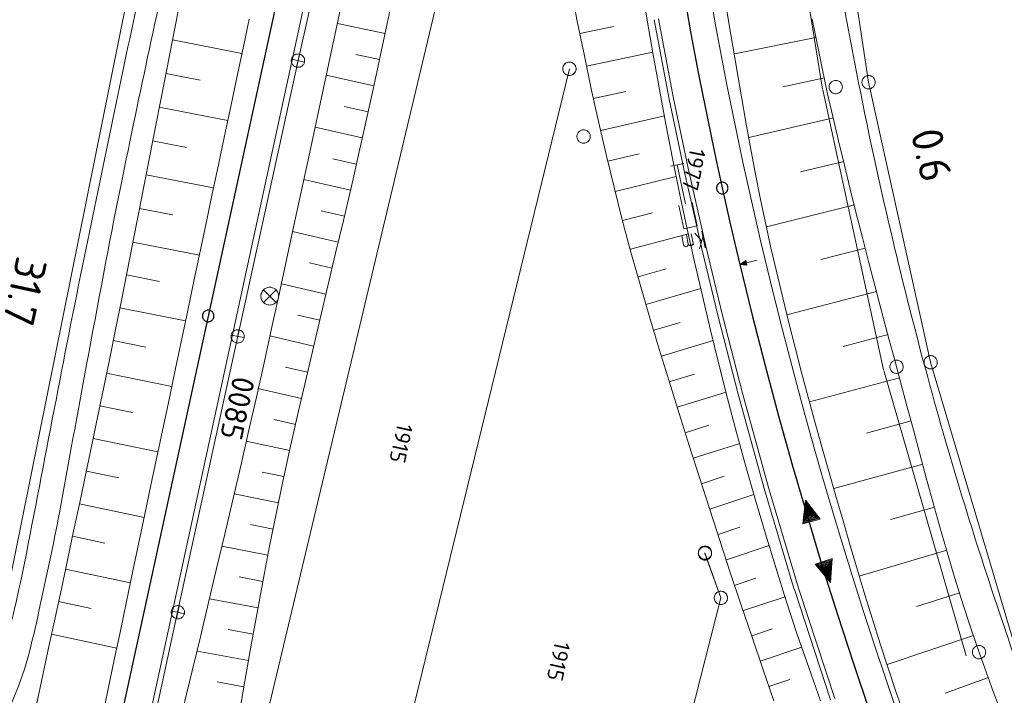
# Model space of a CAD drawing. Header units: metres. Extents: x 3425540 to 3446143, y 5432760 to 5444637.
# Tile 88 of 256: x 3435829 to 3435940, y 5439511 to 5439587. Entities that reach past the tile are written whole.
import ezdxf
from ezdxf.enums import TextEntityAlignment as Align

# ---------------------------------------------------------------- set-up
doc = ezdxf.new("R2010")
doc.units = ezdxf.units.M
for name, color, linetype, lineweight in [('B_Bestand', 9, 'Continuous', 18), ('B_Böschung', 9, 'Continuous', 18), ('B_Flurgrenzen', 9, 'Continuous', 18), ('B_Gleisachse', 9, 'Continuous', 25), ('B_Kilometrierung', 9, 'Continuous', 25), ('Bestand Kabeltröge', 9, 'Continuous', 18), ('Bestand_Neu_Strecke 3433', 9, 'Continuous', 18), ('Bestand_Neu_Strecke 3443', 9, 'Continuous', 18)]:
    doc.layers.add(name, color=color, linetype=linetype, lineweight=lineweight)
doc.styles.get("Standard").update_dxf_attribs({"font": 'isocpeur.ttf'})

msp = doc.modelspace()

# ---------------------------------------------------------------- linework, layer by layer
at = {"layer": 'B_Bestand'}
for p, q in [((3435866.69, 5439611.64), (3435860.14, 5439582.7)), ((3435860.28, 5439583.4), (3435859.96, 5439581.93)), ((3435860.14, 5439582.7), (3435853.35, 5439551.65)), ((3435859.39, 5439582.83), (3435860.85, 5439582.5)), ((3435903.6, 5439571.1), (3435902.09, 5439570.79)), ((3435905.6, 5439563.45), (3435905.99, 5439561.6)), ((3435904.4, 5439563.15), (3435904.67, 5439561.91)), ((3435905.59, 5439562.38), (3435904.82, 5439563.24)), ((3435905.74, 5439562.8), (3435905.35, 5439561.46)), ((3435856.23, 5439555.45), (3435857.65, 5439556.86)), ((3435856.23, 5439556.86), (3435857.65, 5439555.45)), ((3435853.47, 5439552.36), (3435853.18, 5439550.88)), ((3435853.35, 5439551.65), (3435846.56, 5439520.56)), ((3435852.59, 5439551.76), (3435854.06, 5439551.48)), ((3435905.96, 5439527.17), (3435907.76, 5439522.17)), ((3435907.76, 5439522.17), (3435905.97, 5439527.26)), ((3435846.75, 5439521.29), (3435846.42, 5439519.82)), ((3435846.56, 5439520.56), (3435839.87, 5439489.73)), ((3435845.85, 5439520.72), (3435847.32, 5439520.39))]:
    msp.add_line(p, q, dxfattribs=at)
for points in [[(3435859.96, 5439581.93), (3435860.04, 5439581.92), (3435860.11, 5439581.92), (3435860.19, 5439581.92), (3435860.27, 5439581.93), (3435860.35, 5439581.95), (3435860.42, 5439581.98), (3435860.49, 5439582.01), (3435860.56, 5439582.06), (3435860.62, 5439582.11), (3435860.67, 5439582.16), (3435860.72, 5439582.22), (3435860.77, 5439582.29), (3435860.8, 5439582.36), (3435860.83, 5439582.43), (3435860.85, 5439582.5), (3435860.87, 5439582.58), (3435860.87, 5439582.66), (3435860.87, 5439582.74), (3435860.85, 5439582.82), (3435860.84, 5439582.89), (3435860.81, 5439582.97), (3435860.77, 5439583.04), (3435860.73, 5439583.1), (3435860.68, 5439583.16), (3435860.63, 5439583.22), (3435860.57, 5439583.27), (3435860.5, 5439583.31), (3435860.43, 5439583.35), (3435860.36, 5439583.38), (3435860.28, 5439583.4), (3435860.2, 5439583.41), (3435860.13, 5439583.42), (3435860.05, 5439583.41), (3435859.97, 5439583.4), (3435859.89, 5439583.38), (3435859.82, 5439583.35), (3435859.75, 5439583.32), (3435859.68, 5439583.28), (3435859.62, 5439583.23), (3435859.57, 5439583.17), (3435859.52, 5439583.11), (3435859.47, 5439583.05), (3435859.44, 5439582.98), (3435859.41, 5439582.9), (3435859.39, 5439582.83), (3435859.37, 5439582.75), (3435859.37, 5439582.67), (3435859.37, 5439582.59), (3435859.39, 5439582.52), (3435859.4, 5439582.44), (3435859.43, 5439582.37), (3435859.47, 5439582.3), (3435859.51, 5439582.23), (3435859.56, 5439582.17), (3435859.61, 5439582.11), (3435859.67, 5439582.06), (3435859.74, 5439582.02), (3435859.81, 5439581.98), (3435859.88, 5439581.96), (3435859.96, 5439581.93)], [(3435902.84, 5439570.95), (3435903.77, 5439566.53)], [(3435903.02, 5439566.37), (3435903.57, 5439563.73), (3435905.08, 5439564.05), (3435904.53, 5439566.69)], [(3435904.09, 5439562.02), (3435904.05, 5439561.86), (3435903.95, 5439561.76), (3435903.8, 5439561.72), (3435903.72, 5439561.75), (3435903.62, 5439561.81), (3435903.56, 5439561.91), (3435903.35, 5439562.93)], [(3435904.62, 5439562.13), (3435904.58, 5439561.97), (3435904.48, 5439561.87), (3435904.33, 5439561.84), (3435904.28, 5439561.87), (3435904.15, 5439561.92), (3435904.09, 5439562.02), (3435903.88, 5439563.04)], [(3435911.83, 5439560.19), (3435910.63, 5439559.9), (3435910.57, 5439560.18), (3435909.89, 5439559.73), (3435910.7, 5439559.63), (3435910.63, 5439559.9)], [(3435911.83, 5439560.19), (3435910.63, 5439559.9), (3435910.57, 5439560.18), (3435909.89, 5439559.72), (3435910.7, 5439559.63), (3435910.63, 5439559.9)], [(3435910.65, 5439559.68), (3435910.54, 5439560.11), (3435909.98, 5439559.75), (3435910.65, 5439559.68)], [(3435910.65, 5439559.68), (3435910.54, 5439560.11), (3435909.98, 5439559.75), (3435910.65, 5439559.68)], [(3435910.59, 5439559.73), (3435910.52, 5439560.04), (3435910.07, 5439559.77), (3435910.59, 5439559.73)], [(3435910.59, 5439559.73), (3435910.52, 5439560.04), (3435910.07, 5439559.77), (3435910.59, 5439559.73)], [(3435910.54, 5439559.78), (3435910.5, 5439559.97), (3435910.17, 5439559.79), (3435910.54, 5439559.78)], [(3435910.54, 5439559.78), (3435910.5, 5439559.97), (3435910.17, 5439559.79), (3435910.54, 5439559.78)], [(3435910.49, 5439559.83), (3435910.47, 5439559.91), (3435910.26, 5439559.81), (3435910.49, 5439559.83)], [(3435910.49, 5439559.83), (3435910.47, 5439559.9), (3435910.26, 5439559.81), (3435910.49, 5439559.83)], [(3435857.94, 5439556.15), (3435857.94, 5439556.25), (3435857.92, 5439556.36), (3435857.9, 5439556.46), (3435857.86, 5439556.56), (3435857.81, 5439556.65), (3435857.75, 5439556.74), (3435857.69, 5439556.82), (3435857.61, 5439556.89), (3435857.53, 5439556.96), (3435857.44, 5439557.02), (3435857.35, 5439557.06), (3435857.25, 5439557.1), (3435857.15, 5439557.13), (3435857.05, 5439557.15), (3435856.94, 5439557.15), (3435856.84, 5439557.15), (3435856.74, 5439557.13), (3435856.63, 5439557.1), (3435856.54, 5439557.06), (3435856.44, 5439557.02), (3435856.36, 5439556.96), (3435856.27, 5439556.89), (3435856.2, 5439556.82), (3435856.13, 5439556.74), (3435856.08, 5439556.65), (3435856.03, 5439556.56), (3435855.99, 5439556.46), (3435855.97, 5439556.36), (3435855.95, 5439556.25), (3435855.94, 5439556.15), (3435855.95, 5439556.05), (3435855.97, 5439555.94), (3435855.99, 5439555.84), (3435856.03, 5439555.74), (3435856.08, 5439555.65), (3435856.13, 5439555.56), (3435856.2, 5439555.48), (3435856.27, 5439555.41), (3435856.36, 5439555.34), (3435856.44, 5439555.28), (3435856.54, 5439555.24), (3435856.63, 5439555.2), (3435856.74, 5439555.17), (3435856.84, 5439555.16), (3435856.94, 5439555.15), (3435857.05, 5439555.16), (3435857.15, 5439555.17), (3435857.25, 5439555.2), (3435857.35, 5439555.24), (3435857.44, 5439555.28), (3435857.53, 5439555.34), (3435857.61, 5439555.41), (3435857.69, 5439555.48), (3435857.75, 5439555.56), (3435857.81, 5439555.65), (3435857.86, 5439555.74), (3435857.9, 5439555.84), (3435857.92, 5439555.94), (3435857.94, 5439556.05), (3435857.94, 5439556.15)], [(3435853.18, 5439550.88), (3435853.26, 5439550.87), (3435853.34, 5439550.87), (3435853.42, 5439550.88), (3435853.49, 5439550.89), (3435853.57, 5439550.91), (3435853.64, 5439550.94), (3435853.71, 5439550.98), (3435853.78, 5439551.02), (3435853.84, 5439551.07), (3435853.89, 5439551.13), (3435853.94, 5439551.19), (3435853.98, 5439551.26), (3435854.01, 5439551.33), (3435854.04, 5439551.4), (3435854.06, 5439551.48), (3435854.07, 5439551.56), (3435854.07, 5439551.64), (3435854.07, 5439551.71), (3435854.05, 5439551.79), (3435854.03, 5439551.87), (3435854, 5439551.94), (3435853.97, 5439552.01), (3435853.92, 5439552.07), (3435853.87, 5439552.13), (3435853.81, 5439552.19), (3435853.75, 5439552.24), (3435853.69, 5439552.28), (3435853.61, 5439552.31), (3435853.54, 5439552.34), (3435853.46, 5439552.36), (3435853.39, 5439552.37), (3435853.31, 5439552.37), (3435853.23, 5439552.37), (3435853.15, 5439552.35), (3435853.08, 5439552.33), (3435853, 5439552.3), (3435852.94, 5439552.26), (3435852.87, 5439552.22), (3435852.81, 5439552.17), (3435852.76, 5439552.11), (3435852.71, 5439552.05), (3435852.67, 5439551.98), (3435852.63, 5439551.91), (3435852.61, 5439551.84), (3435852.59, 5439551.76), (3435852.58, 5439551.69), (3435852.57, 5439551.61), (3435852.58, 5439551.53), (3435852.59, 5439551.45), (3435852.61, 5439551.38), (3435852.64, 5439551.3), (3435852.68, 5439551.23), (3435852.73, 5439551.17), (3435852.78, 5439551.11), (3435852.83, 5439551.05), (3435852.89, 5439551.01), (3435852.96, 5439550.96), (3435853.03, 5439550.93), (3435853.11, 5439550.9), (3435853.18, 5439550.88)], [(3435918.93, 5439531.04), (3435917.29, 5439533.18), (3435916.99, 5439530.5), (3435918.93, 5439531.04)], [(3435918.77, 5439531.1), (3435917.34, 5439532.99), (3435917.1, 5439530.63), (3435918.77, 5439531.1)], [(3435918.61, 5439531.16), (3435917.39, 5439532.8), (3435917.21, 5439530.76), (3435918.61, 5439531.16)], [(3435918.45, 5439531.21), (3435917.45, 5439532.61), (3435917.31, 5439530.9), (3435918.45, 5439531.21)], [(3435918.29, 5439531.27), (3435917.5, 5439532.42), (3435917.42, 5439531.03), (3435918.29, 5439531.27)], [(3435918.13, 5439531.33), (3435917.55, 5439532.23), (3435917.52, 5439531.16), (3435918.13, 5439531.33)], [(3435917.95, 5439531.38), (3435917.61, 5439532.04), (3435917.63, 5439531.29), (3435917.95, 5439531.38)], [(3435917.81, 5439531.44), (3435917.66, 5439531.85), (3435917.74, 5439531.42), (3435917.81, 5439531.44)], [(3435918.37, 5439525.98), (3435920.09, 5439523.91), (3435920.28, 5439526.6), (3435918.37, 5439525.98)], [(3435918.53, 5439525.93), (3435920.03, 5439524.1), (3435920.18, 5439526.46), (3435918.53, 5439525.93)], [(3435918.69, 5439525.88), (3435919.97, 5439524.28), (3435920.08, 5439526.32), (3435918.69, 5439525.88)], [(3435918.85, 5439525.83), (3435919.91, 5439524.47), (3435919.97, 5439526.19), (3435918.85, 5439525.83)], [(3435919.01, 5439525.78), (3435919.85, 5439524.66), (3435919.87, 5439526.05), (3435919.01, 5439525.78)], [(3435919.17, 5439525.72), (3435919.79, 5439524.85), (3435919.77, 5439525.92), (3435919.17, 5439525.72)], [(3435919.35, 5439525.68), (3435919.73, 5439525.03), (3435919.67, 5439525.78), (3435919.35, 5439525.68)], [(3435919.5, 5439525.62), (3435919.67, 5439525.22), (3435919.57, 5439525.64), (3435919.5, 5439525.62)], [(3435846.42, 5439519.82), (3435846.5, 5439519.81), (3435846.58, 5439519.81), (3435846.66, 5439519.81), (3435846.73, 5439519.82), (3435846.81, 5439519.84), (3435846.88, 5439519.87), (3435846.95, 5439519.9), (3435847.02, 5439519.95), (3435847.08, 5439520), (3435847.14, 5439520.05), (3435847.19, 5439520.11), (3435847.23, 5439520.18), (3435847.27, 5439520.25), (3435847.3, 5439520.32), (3435847.32, 5439520.39), (3435847.33, 5439520.47), (3435847.33, 5439520.55), (3435847.33, 5439520.63), (3435847.32, 5439520.71), (3435847.3, 5439520.78), (3435847.27, 5439520.86), (3435847.24, 5439520.93), (3435847.2, 5439520.99), (3435847.15, 5439521.05), (3435847.09, 5439521.11), (3435847.03, 5439521.16), (3435846.97, 5439521.2), (3435846.9, 5439521.24), (3435846.82, 5439521.27), (3435846.75, 5439521.29), (3435846.67, 5439521.3), (3435846.59, 5439521.31), (3435846.51, 5439521.3), (3435846.43, 5439521.29), (3435846.36, 5439521.27), (3435846.29, 5439521.24), (3435846.22, 5439521.21), (3435846.15, 5439521.17), (3435846.09, 5439521.12), (3435846.03, 5439521.06), (3435845.98, 5439521), (3435845.94, 5439520.94), (3435845.9, 5439520.87), (3435845.87, 5439520.79), (3435845.85, 5439520.72), (3435845.84, 5439520.64), (3435845.84, 5439520.56), (3435845.84, 5439520.48), (3435845.85, 5439520.41), (3435845.87, 5439520.33), (3435845.9, 5439520.26), (3435845.93, 5439520.19), (3435845.97, 5439520.12), (3435846.02, 5439520.06), (3435846.08, 5439520), (3435846.14, 5439519.95), (3435846.2, 5439519.91), (3435846.27, 5439519.87), (3435846.35, 5439519.85), (3435846.42, 5439519.82)]]:
    msp.add_lwpolyline(points, dxfattribs=at)
for points, knots in [([(3435828.65, 5439499.64), (3435826.74, 5439500.06), (3435824.82, 5439500.48), (3435822.91, 5439500.91), (3435822.73, 5439500.95), (3435822.56, 5439500.96), (3435822.38, 5439501.08), (3435822.31, 5439501.13), (3435822.26, 5439501.2), (3435822.27, 5439501.26), (3435822.34, 5439501.73), (3435822.6, 5439502.24), (3435822.9, 5439502.69), (3435823.55, 5439503.65), (3435824.25, 5439504.52), (3435824.88, 5439505.47), (3435825.94, 5439507.05), (3435827.05, 5439508.58), (3435827.85, 5439510.32), (3435829.38, 5439513.65), (3435830.18, 5439517.17), (3435830.94, 5439520.69), (3435831.73, 5439524.38), (3435832.56, 5439528.06), (3435833.25, 5439531.76), (3435834.28, 5439537.33), (3435835.27, 5439542.9), (3435836.31, 5439548.46), (3435837.58, 5439555.22), (3435838.82, 5439561.99), (3435840.19, 5439568.73), (3435842.26, 5439578.93), (3435844.48, 5439589.1), (3435846.67, 5439599.27), (3435849.92, 5439614.41), (3435853.31, 5439629.52), (3435856.56, 5439644.65), (3435858.94, 5439655.71), (3435860.83, 5439666.87), (3435863.24, 5439677.92), (3435864.39, 5439683.2), (3435865.7, 5439688.43), (3435866.88, 5439693.7), (3435870.78, 5439711.27), (3435874.7, 5439728.83), (3435878.39, 5439746.44), (3435879.92, 5439753.76), (3435881.38, 5439761.08), (3435882.86, 5439768.41), (3435886.89, 5439788.27), (3435891.46, 5439808.03), (3435894.53, 5439828.09), (3435896.83, 5439843.12), (3435897.53, 5439858.32), (3435899.13, 5439873.43), (3435900.7, 5439888.35), (3435902.36, 5439903.26), (3435904.1, 5439918.16), (3435907.4, 5439946.46), (3435919.75, 5439973.07), (3435923.45, 5440001.45), (3435923.91, 5440004.93), (3435923.98, 5440008.45), (3435923.78, 5440011.94), (3435922.66, 5440031.36), (3435919.9, 5440050.76), (3435918.58, 5440070.18), (3435918.24, 5440075.35), (3435916.98, 5440080.72), (3435918.29, 5440085.74), (3435918.84, 5440087.81), (3435919.38, 5440089.89), (3435919.93, 5440091.96)], [0, 0, 0, 0, 0.009642, 0.009642, 0.009642, 0.010561, 0.010561, 0.010561, 0.010915, 0.010915, 0.010915, 0.013471, 0.013471, 0.013471, 0.019082, 0.019082, 0.019082, 0.028428, 0.028428, 0.028428, 0.046188, 0.046188, 0.046188, 0.064753, 0.064753, 0.064753, 0.092622, 0.092622, 0.092622, 0.126505, 0.126505, 0.126505, 0.177764, 0.177764, 0.177764, 0.254017, 0.254017, 0.254017, 0.309722, 0.309722, 0.309722, 0.336308, 0.336308, 0.336308, 0.424936, 0.424936, 0.424936, 0.461735, 0.461735, 0.461735, 0.561565, 0.561565, 0.561565, 0.636388, 0.636388, 0.636388, 0.710269, 0.710269, 0.710269, 0.850661, 0.850661, 0.850661, 0.867886, 0.867886, 0.867886, 0.963883, 0.963883, 0.963883, 0.98943, 0.98943, 0.98943, 1, 1, 1, 1]), ([(3435914.92, 5440084.99), (3435915.08, 5440082.12), (3435915.23, 5440079.26), (3435915.38, 5440076.4), (3435916.36, 5440058.01), (3435919.17, 5440039.75), (3435920.57, 5440021.4), (3435921.07, 5440014.81), (3435921.27, 5440008.13), (3435920.46, 5440001.55), (3435919.69, 5439995.3), (3435918.3, 5439989.18), (3435916.92, 5439983.05), (3435912.66, 5439964.16), (3435905.65, 5439945.93), (3435902.82, 5439926.78), (3435900.46, 5439910.81), (3435898.91, 5439894.75), (3435897.21, 5439878.71), (3435895.87, 5439866.06), (3435895.08, 5439853.37), (3435893.44, 5439840.75), (3435890.3, 5439816.64), (3435885.46, 5439792.79), (3435880.46, 5439769.01), (3435878.49, 5439759.68), (3435876.53, 5439750.34), (3435874.56, 5439741), (3435872.07, 5439729.19), (3435869.58, 5439717.38), (3435867.08, 5439705.57), (3435865.79, 5439699.46), (3435863.94, 5439693.47), (3435862.68, 5439687.35), (3435861.26, 5439680.48), (3435859.86, 5439673.61), (3435858.46, 5439666.74), (3435856.3, 5439656.09), (3435854.18, 5439645.43), (3435851.98, 5439634.79), (3435850.35, 5439626.91), (3435848.6, 5439619.05), (3435846.88, 5439611.19), (3435845.31, 5439604.01), (3435843.71, 5439596.84), (3435842.14, 5439589.65), (3435840.04, 5439580), (3435838.07, 5439570.32), (3435836.07, 5439560.64), (3435833.7, 5439549.14), (3435831.59, 5439537.6), (3435829.31, 5439526.09), (3435828.53, 5439522.17), (3435827.57, 5439518.31), (3435826.56, 5439514.44), (3435826.04, 5439512.48), (3435825.38, 5439510.51), (3435824.2, 5439508.87), (3435823.04, 5439507.25), (3435821.85, 5439505.68), (3435820.67, 5439504.09), (3435820.13, 5439503.35), (3435819.6, 5439502.63), (3435819.03, 5439501.9), (3435818.94, 5439501.78), (3435818.78, 5439501.68), (3435818.62, 5439501.68), (3435813.25, 5439501.78), (3435807.86, 5439502.21), (3435802.5, 5439502.72), (3435791.04, 5439503.82), (3435779.58, 5439505.03), (3435768.1, 5439506.03), (3435760.65, 5439506.68), (3435753.2, 5439507.33), (3435745.75, 5439507.98)], [0, 0, 0, 0, 0.012862, 0.012862, 0.012862, 0.09549, 0.09549, 0.09549, 0.12519, 0.12519, 0.12519, 0.153358, 0.153358, 0.153358, 0.240119, 0.240119, 0.240119, 0.312518, 0.312518, 0.312518, 0.369573, 0.369573, 0.369573, 0.478618, 0.478618, 0.478618, 0.521434, 0.521434, 0.521434, 0.575603, 0.575603, 0.575603, 0.603636, 0.603636, 0.603636, 0.635105, 0.635105, 0.635105, 0.683871, 0.683871, 0.683871, 0.719978, 0.719978, 0.719978, 0.752963, 0.752963, 0.752963, 0.797304, 0.797304, 0.797304, 0.849968, 0.849968, 0.849968, 0.867869, 0.867869, 0.867869, 0.876919, 0.876919, 0.876919, 0.885803, 0.885803, 0.885803, 0.889887, 0.889887, 0.889887, 0.890587, 0.890587, 0.890587, 0.914748, 0.914748, 0.914748, 0.96644, 0.96644, 0.96644, 1, 1, 1, 1]), ([(3435954.2, 5439482.2), (3435951.29, 5439489.15), (3435948.38, 5439496.1), (3435945.47, 5439503.04), (3435943.33, 5439508.14), (3435941.55, 5439513.38), (3435939.77, 5439518.62), (3435936.57, 5439528), (3435933.65, 5439537.45), (3435931.06, 5439547.01), (3435928.6, 5439556.05), (3435926.41, 5439565.13), (3435924.48, 5439574.28), (3435923.15, 5439580.57), (3435921.95, 5439586.87), (3435920.83, 5439593.2), (3435919.99, 5439598.01), (3435919.33, 5439602.84), (3435918.62, 5439607.66), (3435918.49, 5439608.53), (3435918.43, 5439609.41), (3435918.38, 5439610.28), (3435918.33, 5439611.12), (3435918.46, 5439611.96), (3435918.99, 5439612.75), (3435919.39, 5439613.33), (3435919.9, 5439613.63), (3435920.46, 5439613.93), (3435921.21, 5439614.33), (3435921.94, 5439614.73), (3435922.73, 5439615.03), (3435944.85, 5439623.36), (3435966.97, 5439631.69), (3435989.09, 5439640.03)], [0, 0, 0, 0, 0.106942, 0.106942, 0.106942, 0.185434, 0.185434, 0.185434, 0.325958, 0.325958, 0.325958, 0.458719, 0.458719, 0.458719, 0.549886, 0.549886, 0.549886, 0.619116, 0.619116, 0.619116, 0.631541, 0.631541, 0.631541, 0.643594, 0.643594, 0.643594, 0.652482, 0.652482, 0.652482, 0.664429, 0.664429, 0.664429, 1, 1, 1, 1])]:
    msp.add_open_spline(points, degree=3, knots=knots, dxfattribs=at)
at = {"layer": 'B_Böschung'}
for p, q in [((3435869.93, 5439585.72), (3435864.56, 5439586.87)), ((3435891.87, 5439585.74), (3435895.68, 5439586.51)), ((3435845.98, 5439585.02), (3435853.81, 5439583.49)), ((3435918.46, 5439585.29), (3435909.28, 5439583.45)), ((3435869.31, 5439582.78), (3435866.62, 5439583.36)), ((3435892.63, 5439582.03), (3435900.1, 5439583.61)), ((3435845.24, 5439581.22), (3435849.12, 5439580.46)), ((3435868.68, 5439579.83), (3435863.3, 5439581.02)), ((3435919.42, 5439580.75), (3435914.75, 5439579.73)), ((3435893.41, 5439578.41), (3435897.07, 5439579.21)), ((3435844.49, 5439577.42), (3435852.21, 5439575.92)), ((3435868.01, 5439576.89), (3435865.34, 5439577.49)), ((3435894.23, 5439574.8), (3435901.42, 5439576.44)), ((3435920.43, 5439576.21), (3435910.89, 5439574.02)), ((3435867.35, 5439573.96), (3435862.04, 5439575.16)), ((3435843.75, 5439573.62), (3435847.58, 5439572.88)), ((3435866.69, 5439571.02), (3435864.05, 5439571.62)), ((3435895.01, 5439571.36), (3435898.54, 5439572.19)), ((3435921.61, 5439571.32), (3435916.73, 5439570.14)), ((3435843.01, 5439569.82), (3435850.62, 5439568.34)), ((3435866.03, 5439568.08), (3435860.78, 5439569.29)), ((3435895.85, 5439567.94), (3435902.74, 5439569.62)), ((3435842.27, 5439566.02), (3435846.04, 5439565.29)), ((3435865.35, 5439565.15), (3435862.75, 5439565.76)), ((3435922.8, 5439566.43), (3435912.91, 5439563.97)), ((3435896.67, 5439564.67), (3435900.05, 5439565.54)), ((3435864.66, 5439562.22), (3435859.51, 5439563.43)), ((3435897.57, 5439561.42), (3435904.11, 5439563.18)), ((3435841.53, 5439562.23), (3435849.02, 5439560.75)), ((3435924.02, 5439561.55), (3435919.01, 5439560.27)), ((3435863.96, 5439559.29), (3435861.42, 5439559.89)), ((3435898.43, 5439558.31), (3435901.6, 5439559.21)), ((3435840.8, 5439558.54), (3435844.52, 5439557.8)), ((3435863.27, 5439556.36), (3435858.25, 5439557.55)), ((3435899.32, 5439555.21), (3435905.49, 5439557.01)), ((3435925.3, 5439556.69), (3435915.2, 5439554.04)), ((3435840.06, 5439554.85), (3435847.46, 5439553.37)), ((3435862.58, 5439553.43), (3435860.09, 5439554.02)), ((3435900.2, 5439552.3), (3435903.19, 5439553.19)), ((3435839.31, 5439551.17), (3435842.99, 5439550.42)), ((3435861.88, 5439550.5), (3435856.94, 5439551.66)), ((3435926.59, 5439551.82), (3435921.53, 5439550.48)), ((3435901.08, 5439549.39), (3435906.89, 5439551.14)), ((3435861.19, 5439547.57), (3435858.73, 5439548.14)), ((3435838.55, 5439547.49), (3435845.91, 5439545.99)), ((3435901.94, 5439546.51), (3435904.78, 5439547.37)), ((3435927.88, 5439546.96), (3435917.76, 5439544.24)), ((3435860.52, 5439544.64), (3435855.61, 5439545.75)), ((3435902.85, 5439543.64), (3435908.35, 5439545.34)), ((3435837.8, 5439543.81), (3435841.47, 5439543.06)), ((3435859.86, 5439541.7), (3435857.4, 5439542.25)), ((3435903.75, 5439540.76), (3435906.42, 5439541.61)), ((3435929.2, 5439542.1), (3435924.15, 5439540.73)), ((3435837.05, 5439540.13), (3435844.35, 5439538.61)), ((3435859.2, 5439538.76), (3435854.28, 5439539.83)), ((3435904.65, 5439537.89), (3435909.89, 5439539.57)), ((3435930.51, 5439537.24), (3435920.48, 5439534.49)), ((3435836.29, 5439536.45), (3435839.93, 5439535.68)), ((3435858.54, 5439535.82), (3435856.08, 5439536.34)), ((3435905.57, 5439535.03), (3435908.12, 5439535.86)), ((3435857.94, 5439532.87), (3435852.93, 5439533.9)), ((3435906.52, 5439532.17), (3435911.48, 5439533.8)), ((3435835.51, 5439532.77), (3435842.79, 5439531.22)), ((3435931.83, 5439532.39), (3435926.86, 5439530.98)), ((3435857.34, 5439529.92), (3435854.78, 5439530.44)), ((3435907.46, 5439529.32), (3435909.9, 5439530.12)), ((3435834.72, 5439529.1), (3435838.37, 5439528.32)), ((3435856.74, 5439526.97), (3435851.54, 5439527.99)), ((3435908.4, 5439526.46), (3435913.21, 5439528.05)), ((3435933.2, 5439527.55), (3435923.35, 5439524.61)), ((3435833.94, 5439525.42), (3435841.24, 5439523.86)), ((3435856.17, 5439524.01), (3435853.5, 5439524.52)), ((3435909.35, 5439523.6), (3435911.71, 5439524.38)), ((3435934.66, 5439522.73), (3435929.79, 5439521.19)), ((3435833.15, 5439521.75), (3435836.81, 5439520.97)), ((3435855.63, 5439521.05), (3435850.14, 5439522.06)), ((3435910.29, 5439520.75), (3435914.99, 5439522.3)), ((3435832.37, 5439518.08), (3435839.7, 5439516.51)), ((3435855.09, 5439518.09), (3435852.27, 5439518.6)), ((3435911.24, 5439517.89), (3435913.57, 5439518.67)), ((3435936.22, 5439517.95), (3435926.49, 5439514.65)), ((3435854.56, 5439515.13), (3435848.75, 5439516.17)), ((3435912.19, 5439515.04), (3435916.88, 5439516.61)), ((3435854.03, 5439512.16), (3435851.02, 5439512.7)), ((3435913.16, 5439512.19), (3435915.51, 5439512.99)), ((3435937.89, 5439513.2), (3435933.02, 5439511.45))]:
    msp.add_line(p, q, dxfattribs=at)
for points in [[(3435877.08, 5439645.37), (3435876.26, 5439641.5), (3435875.44, 5439637.63), (3435874.63, 5439633.75), (3435873.81, 5439629.88), (3435872.98, 5439626.01), (3435872.16, 5439622.14), (3435871.33, 5439618.27), (3435870.49, 5439614.4), (3435869.66, 5439610.53), (3435867.99, 5439602.79), (3435867.15, 5439598.93), (3435866.32, 5439595.06), (3435865.49, 5439591.19), (3435864.66, 5439587.32), (3435862.99, 5439579.58), (3435861.33, 5439571.84), (3435859.66, 5439564.1)], [(3435918.97, 5439510.58), (3435917.65, 5439514.32), (3435916.37, 5439518.06), (3435915.13, 5439521.82), (3435913.94, 5439525.59), (3435912.78, 5439529.38), (3435911.65, 5439533.17), (3435910.57, 5439536.98), (3435909.53, 5439540.8), (3435908.52, 5439544.63), (3435907.54, 5439548.47), (3435906.59, 5439552.32), (3435905.68, 5439556.17), (3435904.79, 5439560.03), (3435903.93, 5439563.89), (3435903.11, 5439567.76), (3435902.32, 5439571.64), (3435901.56, 5439575.52), (3435900.83, 5439579.41), (3435900.14, 5439583.31), (3435899.47, 5439587.22), (3435898.82, 5439591.12)], [(3435870.97, 5439590.56), (3435870.18, 5439586.85), (3435869.39, 5439583.15), (3435868.6, 5439579.45), (3435867.78, 5439575.75), (3435866.95, 5439572.05), (3435866.1, 5439568.36), (3435865.24, 5439564.68), (3435864.36, 5439560.99), (3435863.49, 5439557.3), (3435862.61, 5439553.62), (3435861.74, 5439549.93), (3435860.88, 5439546.24), (3435860.04, 5439542.56), (3435859.22, 5439538.91)], [(3435913.71, 5439510.58), (3435912.49, 5439514.16), (3435911.27, 5439517.75), (3435910.06, 5439521.34), (3435908.86, 5439524.93), (3435907.67, 5439528.53), (3435906.5, 5439532.13), (3435905.34, 5439535.73), (3435904.19, 5439539.34), (3435903.05, 5439542.95), (3435901.93, 5439546.56), (3435900.82, 5439550.19), (3435899.73, 5439553.82), (3435898.66, 5439557.46), (3435897.63, 5439561.1), (3435896.65, 5439564.76), (3435895.72, 5439568.43), (3435894.83, 5439572.11), (3435893.98, 5439575.8), (3435893.16, 5439579.5), (3435892.38, 5439583.2), (3435891.61, 5439586.92), (3435890.88, 5439590.64)], [(3435908.15, 5439589.98), (3435908.62, 5439587.14), (3435909.1, 5439584.29), (3435909.59, 5439581.44), (3435910.08, 5439578.59), (3435910.58, 5439575.75), (3435911.09, 5439572.9), (3435911.62, 5439570.06), (3435912.19, 5439567.23), (3435912.78, 5439564.4), (3435913.4, 5439561.58), (3435914.05, 5439558.77), (3435914.72, 5439555.96), (3435915.41, 5439553.15), (3435916.12, 5439550.35), (3435916.85, 5439547.56), (3435917.6, 5439544.76), (3435918.36, 5439541.98), (3435919.14, 5439539.19), (3435919.92, 5439536.4), (3435920.72, 5439533.62), (3435921.52, 5439530.84), (3435922.33, 5439528.06), (3435923.15, 5439525.29), (3435923.98, 5439522.52), (3435924.84, 5439519.76), (3435925.71, 5439517.01), (3435926.6, 5439514.26), (3435927.52, 5439511.53), (3435928.47, 5439508.8)], [(3435829.98, 5439506.95), (3435832.07, 5439516.68), (3435832.77, 5439519.93), (3435833.47, 5439523.17), (3435834.16, 5439526.42), (3435834.85, 5439529.67), (3435835.54, 5439532.91), (3435836.23, 5439536.16), (3435836.91, 5439539.41), (3435837.59, 5439542.66), (3435838.26, 5439545.91), (3435838.92, 5439549.16), (3435839.58, 5439552.41), (3435840.23, 5439555.67), (3435840.88, 5439558.92), (3435841.53, 5439562.18), (3435842.17, 5439565.43), (3435842.8, 5439568.69), (3435843.44, 5439571.95), (3435844.07, 5439575.21), (3435844.71, 5439578.46), (3435845.34, 5439581.72), (3435845.97, 5439584.98), (3435846.61, 5439588.24)], [(3435838.05, 5439508.63), (3435838.73, 5439511.91), (3435839.42, 5439515.19), (3435840.11, 5439518.47), (3435840.8, 5439521.75), (3435841.49, 5439525.03), (3435842.87, 5439531.59), (3435843.56, 5439534.87), (3435845.64, 5439544.71), (3435846.33, 5439547.99), (3435847.71, 5439554.55), (3435848.4, 5439557.83), (3435849.78, 5439564.38), (3435850.47, 5439567.66), (3435851.17, 5439570.94), (3435851.86, 5439574.22), (3435852.55, 5439577.5), (3435853.24, 5439580.78), (3435853.93, 5439584.06), (3435854.62, 5439587.34)], [(3435939.43, 5439508.99), (3435938.44, 5439511.61), (3435937.48, 5439514.24), (3435936.55, 5439516.89), (3435935.66, 5439519.55), (3435934.8, 5439522.22), (3435933.98, 5439524.89), (3435933.18, 5439527.58), (3435932.4, 5439530.27), (3435931.64, 5439532.97), (3435930.9, 5439535.67), (3435930.17, 5439538.38), (3435929.45, 5439541.08), (3435928.72, 5439543.79), (3435928, 5439546.5), (3435927.27, 5439549.21), (3435926.54, 5439551.92), (3435925.82, 5439554.62), (3435925.11, 5439557.33), (3435924.4, 5439560.04), (3435923.7, 5439562.75), (3435923.01, 5439565.47), (3435922.33, 5439568.19), (3435921.67, 5439570.91), (3435921.01, 5439573.63), (3435920.37, 5439576.37), (3435919.75, 5439579.1), (3435919.15, 5439581.84), (3435918.59, 5439584.59), (3435918.05, 5439587.34)], [(3435859.66, 5439564.1), (3435858.82, 5439560.23), (3435857.99, 5439556.36), (3435857.15, 5439552.5), (3435856.3, 5439548.63), (3435855.43, 5439544.77), (3435854.55, 5439540.91), (3435853.67, 5439537.05), (3435852.77, 5439533.2), (3435851.87, 5439529.34), (3435850.96, 5439525.49), (3435850.05, 5439521.64), (3435849.14, 5439517.79), (3435848.21, 5439513.94), (3435847.26, 5439510.1)], [(3435859.22, 5439538.91), (3435858.43, 5439535.29), (3435857.66, 5439531.65), (3435856.93, 5439528.01), (3435856.23, 5439524.37), (3435855.56, 5439520.72), (3435854.9, 5439517.07), (3435854.26, 5439513.41), (3435853.61, 5439509.76)]]:
    msp.add_lwpolyline(points, dxfattribs=at)
at = {"layer": 'B_Flurgrenzen'}
for p, q in [((3435825.36, 5439512.84), (3435850.74, 5439638.47)), ((3435920.09, 5439608.5), (3435924.4, 5439580.24)), ((3435890.69, 5439581.75), (3435868.74, 5439491.8)), ((3435924.4, 5439580.24), (3435931.39, 5439548.7)), ((3435931.39, 5439548.7), (3435940.69, 5439517.35)), ((3435898.2, 5439484.57), (3435907.76, 5439522.17))]:
    msp.add_line(p, q, dxfattribs=at)
for points in [[(3435891.44, 5439581.75), (3435891.44, 5439581.85), (3435891.42, 5439581.94), (3435891.39, 5439582.03), (3435891.35, 5439582.11), (3435891.3, 5439582.19), (3435891.24, 5439582.27), (3435891.17, 5439582.33), (3435891.1, 5439582.39), (3435891.01, 5439582.43), (3435890.92, 5439582.46), (3435890.84, 5439582.49), (3435890.74, 5439582.5), (3435890.65, 5439582.5), (3435890.55, 5439582.49), (3435890.46, 5439582.46), (3435890.38, 5439582.43), (3435890.29, 5439582.39), (3435890.22, 5439582.33), (3435890.15, 5439582.27), (3435890.09, 5439582.19), (3435890.04, 5439582.11), (3435890, 5439582.03), (3435889.97, 5439581.94), (3435889.95, 5439581.85), (3435889.94, 5439581.75), (3435889.95, 5439581.66), (3435889.97, 5439581.57), (3435890, 5439581.48), (3435890.04, 5439581.39), (3435890.09, 5439581.32), (3435890.15, 5439581.24), (3435890.22, 5439581.18), (3435890.29, 5439581.12), (3435890.38, 5439581.08), (3435890.46, 5439581.05), (3435890.55, 5439581.02), (3435890.65, 5439581.01), (3435890.74, 5439581.01), (3435890.84, 5439581.02), (3435890.92, 5439581.05), (3435891.01, 5439581.08), (3435891.1, 5439581.12), (3435891.17, 5439581.18), (3435891.24, 5439581.24), (3435891.3, 5439581.32), (3435891.35, 5439581.39), (3435891.39, 5439581.48), (3435891.42, 5439581.57), (3435891.44, 5439581.66), (3435891.44, 5439581.75)], [(3435891.41, 5439581.53), (3435891.43, 5439581.62), (3435891.44, 5439581.71), (3435891.44, 5439581.81), (3435891.43, 5439581.9), (3435891.4, 5439581.99), (3435891.37, 5439582.08), (3435891.32, 5439582.17), (3435891.27, 5439582.24), (3435891.2, 5439582.31), (3435891.12, 5439582.36), (3435891.05, 5439582.41), (3435890.96, 5439582.45), (3435890.87, 5439582.48), (3435890.78, 5439582.5), (3435890.68, 5439582.5), (3435890.59, 5439582.5), (3435890.5, 5439582.48), (3435890.41, 5439582.45), (3435890.33, 5439582.41), (3435890.25, 5439582.35), (3435890.17, 5439582.29), (3435890.11, 5439582.23), (3435890.05, 5439582.14), (3435890.01, 5439582.06), (3435889.98, 5439581.98), (3435889.96, 5439581.88), (3435889.95, 5439581.79), (3435889.95, 5439581.7), (3435889.96, 5439581.6), (3435889.99, 5439581.51), (3435890.02, 5439581.42), (3435890.07, 5439581.34), (3435890.12, 5439581.27), (3435890.19, 5439581.2), (3435890.27, 5439581.15), (3435890.34, 5439581.1), (3435890.43, 5439581.06), (3435890.52, 5439581.03), (3435890.61, 5439581.01), (3435890.71, 5439581.01), (3435890.8, 5439581.01), (3435890.89, 5439581.03), (3435890.98, 5439581.06), (3435891.06, 5439581.1), (3435891.14, 5439581.16), (3435891.21, 5439581.22), (3435891.28, 5439581.28), (3435891.33, 5439581.36), (3435891.38, 5439581.44), (3435891.41, 5439581.53)], [(3435921.45, 5439579.7), (3435921.44, 5439579.79), (3435921.42, 5439579.88), (3435921.4, 5439579.97), (3435921.35, 5439580.06), (3435921.3, 5439580.13), (3435921.24, 5439580.21), (3435921.18, 5439580.27), (3435921.1, 5439580.33), (3435921.02, 5439580.37), (3435920.93, 5439580.4), (3435920.84, 5439580.43), (3435920.75, 5439580.44), (3435920.65, 5439580.44), (3435920.56, 5439580.43), (3435920.47, 5439580.4), (3435920.38, 5439580.37), (3435920.3, 5439580.33), (3435920.22, 5439580.27), (3435920.16, 5439580.21), (3435920.1, 5439580.13), (3435920.04, 5439580.06), (3435920, 5439579.97), (3435919.97, 5439579.88), (3435919.95, 5439579.79), (3435919.95, 5439579.7), (3435919.95, 5439579.6), (3435919.97, 5439579.51), (3435920, 5439579.42), (3435920.04, 5439579.34), (3435920.1, 5439579.26), (3435920.16, 5439579.18), (3435920.22, 5439579.12), (3435920.3, 5439579.06), (3435920.38, 5439579.02), (3435920.47, 5439578.99), (3435920.56, 5439578.96), (3435920.65, 5439578.95), (3435920.75, 5439578.95), (3435920.84, 5439578.96), (3435920.93, 5439578.99), (3435921.02, 5439579.02), (3435921.1, 5439579.06), (3435921.18, 5439579.12), (3435921.24, 5439579.18), (3435921.3, 5439579.26), (3435921.35, 5439579.34), (3435921.4, 5439579.42), (3435921.42, 5439579.51), (3435921.44, 5439579.6), (3435921.45, 5439579.7)], [(3435923.89, 5439579.68), (3435923.97, 5439579.62), (3435924.04, 5439579.57), (3435924.13, 5439579.53), (3435924.22, 5439579.51), (3435924.32, 5439579.5), (3435924.41, 5439579.49), (3435924.5, 5439579.49), (3435924.59, 5439579.51), (3435924.69, 5439579.54), (3435924.77, 5439579.59), (3435924.84, 5439579.64), (3435924.92, 5439579.7), (3435924.98, 5439579.77), (3435925.03, 5439579.85), (3435925.08, 5439579.93), (3435925.11, 5439580.02), (3435925.13, 5439580.11), (3435925.15, 5439580.2), (3435925.14, 5439580.29), (3435925.12, 5439580.39), (3435925.1, 5439580.48), (3435925.07, 5439580.57), (3435925.02, 5439580.65), (3435924.96, 5439580.72), (3435924.9, 5439580.79), (3435924.82, 5439580.85), (3435924.75, 5439580.9), (3435924.66, 5439580.94), (3435924.57, 5439580.96), (3435924.48, 5439580.98), (3435924.38, 5439580.98), (3435924.29, 5439580.98), (3435924.2, 5439580.96), (3435924.11, 5439580.93), (3435924.02, 5439580.88), (3435923.95, 5439580.83), (3435923.88, 5439580.77), (3435923.81, 5439580.7), (3435923.76, 5439580.62), (3435923.72, 5439580.54), (3435923.68, 5439580.45), (3435923.66, 5439580.36), (3435923.65, 5439580.27), (3435923.65, 5439580.18), (3435923.67, 5439580.08), (3435923.69, 5439579.99), (3435923.72, 5439579.9), (3435923.77, 5439579.82), (3435923.83, 5439579.75), (3435923.89, 5439579.68)], [(3435893.04, 5439574.12), (3435893.04, 5439574.22), (3435893.02, 5439574.31), (3435892.99, 5439574.4), (3435892.95, 5439574.48), (3435892.89, 5439574.56), (3435892.84, 5439574.64), (3435892.77, 5439574.7), (3435892.69, 5439574.76), (3435892.61, 5439574.8), (3435892.52, 5439574.83), (3435892.43, 5439574.86), (3435892.34, 5439574.87), (3435892.25, 5439574.87), (3435892.15, 5439574.86), (3435892.06, 5439574.83), (3435891.97, 5439574.8), (3435891.89, 5439574.76), (3435891.81, 5439574.7), (3435891.75, 5439574.64), (3435891.69, 5439574.56), (3435891.64, 5439574.48), (3435891.6, 5439574.4), (3435891.57, 5439574.31), (3435891.55, 5439574.22), (3435891.54, 5439574.12), (3435891.55, 5439574.03), (3435891.57, 5439573.94), (3435891.6, 5439573.85), (3435891.64, 5439573.76), (3435891.69, 5439573.69), (3435891.75, 5439573.61), (3435891.81, 5439573.54), (3435891.89, 5439573.49), (3435891.97, 5439573.44), (3435892.06, 5439573.41), (3435892.15, 5439573.39), (3435892.25, 5439573.38), (3435892.34, 5439573.38), (3435892.43, 5439573.39), (3435892.52, 5439573.41), (3435892.61, 5439573.44), (3435892.69, 5439573.49), (3435892.77, 5439573.54), (3435892.84, 5439573.61), (3435892.89, 5439573.69), (3435892.95, 5439573.76), (3435892.99, 5439573.85), (3435893.02, 5439573.94), (3435893.04, 5439574.03), (3435893.04, 5439574.12)], [(3435931.44, 5439549.45), (3435931.35, 5439549.45), (3435931.26, 5439549.43), (3435931.16, 5439549.41), (3435931.07, 5439549.37), (3435930.99, 5439549.32), (3435930.91, 5439549.27), (3435930.85, 5439549.21), (3435930.79, 5439549.14), (3435930.74, 5439549.06), (3435930.7, 5439548.97), (3435930.67, 5439548.88), (3435930.65, 5439548.79), (3435930.65, 5439548.7), (3435930.65, 5439548.6), (3435930.67, 5439548.51), (3435930.7, 5439548.42), (3435930.74, 5439548.34), (3435930.79, 5439548.26), (3435930.85, 5439548.19), (3435930.92, 5439548.12), (3435930.99, 5439548.06), (3435931.07, 5439548.02), (3435931.17, 5439547.98), (3435931.25, 5439547.96), (3435931.35, 5439547.95), (3435931.44, 5439547.95), (3435931.53, 5439547.96), (3435931.63, 5439547.98), (3435931.71, 5439548.02), (3435931.79, 5439548.07), (3435931.87, 5439548.12), (3435931.94, 5439548.18), (3435932, 5439548.26), (3435932.05, 5439548.34), (3435932.09, 5439548.42), (3435932.12, 5439548.51), (3435932.13, 5439548.6), (3435932.14, 5439548.7), (3435932.13, 5439548.79), (3435932.12, 5439548.88), (3435932.09, 5439548.97), (3435932.05, 5439549.06), (3435932, 5439549.14), (3435931.94, 5439549.21), (3435931.87, 5439549.27), (3435931.79, 5439549.33), (3435931.71, 5439549.37), (3435931.62, 5439549.41), (3435931.53, 5439549.43), (3435931.44, 5439549.45)], [(3435928.3, 5439548.19), (3435928.29, 5439548.28), (3435928.27, 5439548.37), (3435928.24, 5439548.47), (3435928.2, 5439548.55), (3435928.15, 5439548.63), (3435928.09, 5439548.7), (3435928.02, 5439548.77), (3435927.95, 5439548.82), (3435927.86, 5439548.87), (3435927.78, 5439548.9), (3435927.69, 5439548.92), (3435927.59, 5439548.93), (3435927.5, 5439548.93), (3435927.4, 5439548.92), (3435927.32, 5439548.9), (3435927.23, 5439548.87), (3435927.14, 5439548.82), (3435927.07, 5439548.77), (3435927, 5439548.7), (3435926.94, 5439548.63), (3435926.89, 5439548.55), (3435926.85, 5439548.47), (3435926.82, 5439548.37), (3435926.8, 5439548.28), (3435926.8, 5439548.19), (3435926.8, 5439548.09), (3435926.82, 5439548.01), (3435926.85, 5439547.91), (3435926.89, 5439547.83), (3435926.94, 5439547.75), (3435927, 5439547.67), (3435927.07, 5439547.61), (3435927.14, 5439547.56), (3435927.23, 5439547.51), (3435927.32, 5439547.48), (3435927.4, 5439547.46), (3435927.5, 5439547.44), (3435927.59, 5439547.44), (3435927.69, 5439547.46), (3435927.78, 5439547.48), (3435927.86, 5439547.51), (3435927.95, 5439547.56), (3435928.02, 5439547.61), (3435928.09, 5439547.67), (3435928.15, 5439547.75), (3435928.2, 5439547.83), (3435928.24, 5439547.91), (3435928.27, 5439548.01), (3435928.29, 5439548.09), (3435928.3, 5439548.19)], [(3435906.71, 5439527.17), (3435906.7, 5439527.26), (3435906.69, 5439527.35), (3435906.66, 5439527.44), (3435906.62, 5439527.53), (3435906.56, 5439527.6), (3435906.5, 5439527.68), (3435906.44, 5439527.74), (3435906.36, 5439527.8), (3435906.28, 5439527.84), (3435906.19, 5439527.87), (3435906.1, 5439527.9), (3435906.01, 5439527.91), (3435905.91, 5439527.91), (3435905.82, 5439527.9), (3435905.73, 5439527.87), (3435905.64, 5439527.84), (3435905.56, 5439527.8), (3435905.48, 5439527.74), (3435905.42, 5439527.68), (3435905.36, 5439527.6), (3435905.3, 5439527.53), (3435905.26, 5439527.44), (3435905.23, 5439527.35), (3435905.22, 5439527.26), (3435905.21, 5439527.17), (3435905.22, 5439527.07), (3435905.23, 5439526.98), (3435905.26, 5439526.89), (3435905.3, 5439526.81), (3435905.36, 5439526.73), (3435905.42, 5439526.65), (3435905.48, 5439526.59), (3435905.56, 5439526.53), (3435905.64, 5439526.49), (3435905.73, 5439526.46), (3435905.82, 5439526.43), (3435905.91, 5439526.42), (3435906.01, 5439526.42), (3435906.1, 5439526.43), (3435906.19, 5439526.46), (3435906.28, 5439526.49), (3435906.36, 5439526.53), (3435906.44, 5439526.59), (3435906.5, 5439526.65), (3435906.56, 5439526.73), (3435906.62, 5439526.81), (3435906.66, 5439526.89), (3435906.69, 5439526.98), (3435906.7, 5439527.07), (3435906.71, 5439527.17)], [(3435906.72, 5439527.26), (3435906.72, 5439527.35), (3435906.7, 5439527.44), (3435906.67, 5439527.53), (3435906.63, 5439527.62), (3435906.58, 5439527.69), (3435906.52, 5439527.77), (3435906.45, 5439527.84), (3435906.38, 5439527.89), (3435906.29, 5439527.94), (3435906.2, 5439527.97), (3435906.12, 5439527.99), (3435906.02, 5439528), (3435905.93, 5439528), (3435905.83, 5439527.99), (3435905.74, 5439527.97), (3435905.65, 5439527.94), (3435905.57, 5439527.89), (3435905.5, 5439527.84), (3435905.43, 5439527.77), (3435905.37, 5439527.69), (3435905.32, 5439527.62), (3435905.28, 5439527.53), (3435905.25, 5439527.44), (3435905.23, 5439527.35), (3435905.22, 5439527.26), (3435905.23, 5439527.16), (3435905.25, 5439527.07), (3435905.28, 5439526.98), (3435905.32, 5439526.9), (3435905.37, 5439526.82), (3435905.43, 5439526.74), (3435905.5, 5439526.68), (3435905.57, 5439526.62), (3435905.65, 5439526.58), (3435905.74, 5439526.55), (3435905.83, 5439526.52), (3435905.93, 5439526.51), (3435906.02, 5439526.51), (3435906.12, 5439526.52), (3435906.2, 5439526.55), (3435906.29, 5439526.58), (3435906.38, 5439526.62), (3435906.45, 5439526.68), (3435906.52, 5439526.74), (3435906.58, 5439526.82), (3435906.63, 5439526.9), (3435906.67, 5439526.98), (3435906.7, 5439527.07), (3435906.72, 5439527.16), (3435906.72, 5439527.26)], [(3435908.51, 5439522.17), (3435908.5, 5439522.26), (3435908.48, 5439522.35), (3435908.45, 5439522.45), (3435908.41, 5439522.53), (3435908.36, 5439522.61), (3435908.3, 5439522.68), (3435908.24, 5439522.75), (3435908.16, 5439522.8), (3435908.08, 5439522.85), (3435907.99, 5439522.88), (3435907.9, 5439522.9), (3435907.8, 5439522.91), (3435907.71, 5439522.91), (3435907.62, 5439522.9), (3435907.53, 5439522.88), (3435907.44, 5439522.85), (3435907.36, 5439522.8), (3435907.28, 5439522.75), (3435907.21, 5439522.68), (3435907.16, 5439522.61), (3435907.1, 5439522.53), (3435907.06, 5439522.45), (3435907.03, 5439522.35), (3435907.01, 5439522.26), (3435907.01, 5439522.17), (3435907.01, 5439522.07), (3435907.03, 5439521.99), (3435907.06, 5439521.89), (3435907.1, 5439521.81), (3435907.16, 5439521.73), (3435907.21, 5439521.65), (3435907.28, 5439521.59), (3435907.36, 5439521.54), (3435907.44, 5439521.49), (3435907.53, 5439521.46), (3435907.62, 5439521.44), (3435907.71, 5439521.42), (3435907.8, 5439521.42), (3435907.9, 5439521.44), (3435907.99, 5439521.46), (3435908.08, 5439521.49), (3435908.16, 5439521.54), (3435908.24, 5439521.59), (3435908.3, 5439521.65), (3435908.36, 5439521.73), (3435908.41, 5439521.81), (3435908.45, 5439521.89), (3435908.48, 5439521.99), (3435908.5, 5439522.07), (3435908.51, 5439522.17)], [(3435907.04, 5439522.38), (3435907.02, 5439522.29), (3435907.01, 5439522.2), (3435907.01, 5439522.1), (3435907.03, 5439522.01), (3435907.06, 5439521.92), (3435907.09, 5439521.83), (3435907.13, 5439521.75), (3435907.19, 5439521.68), (3435907.26, 5439521.61), (3435907.33, 5439521.55), (3435907.41, 5439521.51), (3435907.5, 5439521.47), (3435907.59, 5439521.44), (3435907.68, 5439521.43), (3435907.78, 5439521.42), (3435907.87, 5439521.43), (3435907.96, 5439521.45), (3435908.05, 5439521.48), (3435908.13, 5439521.52), (3435908.21, 5439521.58), (3435908.28, 5439521.64), (3435908.35, 5439521.7), (3435908.4, 5439521.79), (3435908.44, 5439521.86), (3435908.48, 5439521.95), (3435908.5, 5439522.05), (3435908.51, 5439522.14), (3435908.5, 5439522.23), (3435908.49, 5439522.33), (3435908.46, 5439522.41), (3435908.42, 5439522.51), (3435908.38, 5439522.59), (3435908.32, 5439522.66), (3435908.26, 5439522.73), (3435908.18, 5439522.78), (3435908.1, 5439522.83), (3435908.02, 5439522.87), (3435907.92, 5439522.89), (3435907.83, 5439522.91), (3435907.74, 5439522.91), (3435907.65, 5439522.91), (3435907.55, 5439522.89), (3435907.46, 5439522.86), (3435907.38, 5439522.82), (3435907.31, 5439522.76), (3435907.23, 5439522.7), (3435907.17, 5439522.63), (3435907.11, 5439522.55), (3435907.07, 5439522.47), (3435907.04, 5439522.38)], [(3435937.59, 5439516.06), (3435937.58, 5439516.15), (3435937.57, 5439516.24), (3435937.54, 5439516.33), (3435937.5, 5439516.42), (3435937.44, 5439516.49), (3435937.38, 5439516.57), (3435937.32, 5439516.63), (3435937.24, 5439516.69), (3435937.16, 5439516.73), (3435937.07, 5439516.76), (3435936.98, 5439516.79), (3435936.89, 5439516.8), (3435936.79, 5439516.8), (3435936.7, 5439516.79), (3435936.61, 5439516.76), (3435936.52, 5439516.73), (3435936.44, 5439516.69), (3435936.36, 5439516.63), (3435936.3, 5439516.57), (3435936.24, 5439516.49), (3435936.18, 5439516.42), (3435936.14, 5439516.33), (3435936.11, 5439516.24), (3435936.1, 5439516.15), (3435936.09, 5439516.06), (3435936.1, 5439515.96), (3435936.11, 5439515.87), (3435936.14, 5439515.78), (3435936.18, 5439515.7), (3435936.24, 5439515.62), (3435936.3, 5439515.54), (3435936.36, 5439515.48), (3435936.44, 5439515.42), (3435936.52, 5439515.38), (3435936.61, 5439515.35), (3435936.7, 5439515.32), (3435936.79, 5439515.31), (3435936.89, 5439515.31), (3435936.98, 5439515.32), (3435937.07, 5439515.35), (3435937.16, 5439515.38), (3435937.24, 5439515.42), (3435937.32, 5439515.48), (3435937.38, 5439515.54), (3435937.44, 5439515.62), (3435937.5, 5439515.7), (3435937.54, 5439515.78), (3435937.57, 5439515.87), (3435937.58, 5439515.96), (3435937.59, 5439516.06)]]:
    msp.add_lwpolyline(points, dxfattribs=at)
at = {"layer": 'B_Gleisachse'}
msp.add_line((3435882.37, 5439702.46), (3435830.86, 5439466.05), dxfattribs=at)
for centre, radius, start, end in [((3436396.13, 5439676.19), 500, 175.6355, 193.4698), ((3436444.77, 5439687.84), 550.01, 193.4699, 269.095)]:
    msp.add_arc(centre, radius, start, end, dxfattribs=at)
at = {"layer": 'B_Kilometrierung'}
for points in [[(3435908.57, 5439568.32), (3435908.56, 5439568.4), (3435908.55, 5439568.49), (3435908.52, 5439568.56), (3435908.49, 5439568.63), (3435908.44, 5439568.71), (3435908.39, 5439568.77), (3435908.33, 5439568.82), (3435908.27, 5439568.87), (3435908.19, 5439568.91), (3435908.12, 5439568.94), (3435908.04, 5439568.96), (3435907.96, 5439568.97), (3435907.88, 5439568.97), (3435907.79, 5439568.96), (3435907.72, 5439568.94), (3435907.64, 5439568.91), (3435907.57, 5439568.87), (3435907.5, 5439568.82), (3435907.44, 5439568.77), (3435907.39, 5439568.71), (3435907.35, 5439568.63), (3435907.31, 5439568.56), (3435907.29, 5439568.49), (3435907.27, 5439568.4), (3435907.27, 5439568.32), (3435907.27, 5439568.24), (3435907.29, 5439568.16), (3435907.31, 5439568.08), (3435907.35, 5439568.01), (3435907.39, 5439567.94), (3435907.44, 5439567.88), (3435907.5, 5439567.82), (3435907.57, 5439567.77), (3435907.64, 5439567.73), (3435907.72, 5439567.7), (3435907.79, 5439567.68), (3435907.88, 5439567.67), (3435907.96, 5439567.67), (3435908.04, 5439567.68), (3435908.12, 5439567.7), (3435908.19, 5439567.73), (3435908.27, 5439567.77), (3435908.33, 5439567.82), (3435908.39, 5439567.88), (3435908.44, 5439567.94), (3435908.49, 5439568.01), (3435908.52, 5439568.08), (3435908.55, 5439568.16), (3435908.56, 5439568.24), (3435908.57, 5439568.32)], [(3435850.65, 5439553.92), (3435850.65, 5439554), (3435850.63, 5439554.09), (3435850.61, 5439554.16), (3435850.57, 5439554.23), (3435850.53, 5439554.31), (3435850.48, 5439554.37), (3435850.42, 5439554.42), (3435850.35, 5439554.47), (3435850.28, 5439554.51), (3435850.2, 5439554.54), (3435850.13, 5439554.56), (3435850.05, 5439554.57), (3435849.96, 5439554.57), (3435849.88, 5439554.56), (3435849.8, 5439554.54), (3435849.73, 5439554.51), (3435849.66, 5439554.47), (3435849.59, 5439554.42), (3435849.53, 5439554.37), (3435849.48, 5439554.31), (3435849.44, 5439554.23), (3435849.4, 5439554.16), (3435849.37, 5439554.09), (3435849.36, 5439554), (3435849.35, 5439553.92), (3435849.36, 5439553.84), (3435849.37, 5439553.76), (3435849.4, 5439553.68), (3435849.44, 5439553.61), (3435849.48, 5439553.54), (3435849.53, 5439553.48), (3435849.59, 5439553.42), (3435849.66, 5439553.37), (3435849.73, 5439553.33), (3435849.8, 5439553.3), (3435849.88, 5439553.28), (3435849.96, 5439553.27), (3435850.05, 5439553.27), (3435850.13, 5439553.28), (3435850.2, 5439553.3), (3435850.28, 5439553.33), (3435850.35, 5439553.37), (3435850.42, 5439553.42), (3435850.48, 5439553.48), (3435850.53, 5439553.54), (3435850.57, 5439553.61), (3435850.61, 5439553.68), (3435850.63, 5439553.76), (3435850.65, 5439553.84), (3435850.65, 5439553.92)]]:
    msp.add_lwpolyline(points, dxfattribs=at)
at = {"layer": 'Bestand Kabeltröge'}
for p, q in [((3435914.06, 5439611.5), (3435919.22, 5439579.46)), ((3435853.27, 5439494.91), (3435877.52, 5439596.67)), ((3435900.26, 5439587.28), (3435901.95, 5439578.33)), ((3435900.75, 5439587.37), (3435902.44, 5439578.42)), ((3435919.23, 5439579.38), (3435926.08, 5439547.86)), ((3435901.95, 5439578.32), (3435903.58, 5439570.47)), ((3435902.44, 5439578.42), (3435904.07, 5439570.57)), ((3435903.59, 5439570.46), (3435905.56, 5439561.65)), ((3435904.07, 5439570.57), (3435906.05, 5439561.76)), ((3435905.56, 5439561.64), (3435907.45, 5439553.85)), ((3435906.05, 5439561.76), (3435907.93, 5439553.96)), ((3435907.45, 5439553.84), (3435909.71, 5439545.11)), ((3435907.93, 5439553.97), (3435910.19, 5439545.23)), ((3435926.11, 5439547.77), (3435935.4, 5439515.64)), ((3435909.71, 5439545.1), (3435912.65, 5439534.47)), ((3435910.19, 5439545.24), (3435913.13, 5439534.6)), ((3435913.13, 5439534.61), (3435916.51, 5439523.25)), ((3435912.65, 5439534.47), (3435916.03, 5439523.11)), ((3435916.04, 5439523.1), (3435920.1, 5439510.68)), ((3435916.51, 5439523.25), (3435920.58, 5439510.83))]:
    msp.add_line(p, q, dxfattribs=at)
at = {"layer": 'Bestand_Neu_Strecke 3433'}
msp.add_line((3435867.97, 5439622.02), (3435780.11, 5439217.39), dxfattribs=at)
at = {"layer": 'Bestand_Neu_Strecke 3443', "linetype": 'Continuous', "lineweight": 15}
for centre, radius, start, end in [((3436396.13, 5439676.19), 497.1, 177.1015, 193.4698), ((3436444.77, 5439687.84), 547.11, 193.4699, 248.0228)]:
    msp.add_arc(centre, radius, start, end, dxfattribs=at)

# ---------------------------------------------------------------- texts
at = {"layer": 'B_Bestand'}
msp.add_text('0085', height=2.5, rotation=257.535, dxfattribs=at).set_placement((3435852.85, 5439547.27))
at = {"layer": 'B_Flurgrenzen'}
for s, rotation, p in [('1977', 258.5941, (3435904.71, 5439570.4)), ('1915', 257.535, (3435871.74, 5439539.57))]:
    msp.add_text(s, height=1.8, rotation=rotation, dxfattribs=at).set_placement(p, align=Align.MIDDLE)
msp.add_text('1915', height=1.8, rotation=257.535, dxfattribs=at).set_placement((3435889.08, 5439517.38))
at = {"layer": 'B_Kilometrierung'}
for s, rotation, p in [('0.6', 282.6665, (3435931.47, 5439572.05)), ('31.7', 257.7082, (3435829.36, 5439556.67))]:
    msp.add_text(s, height=3.499, rotation=rotation, dxfattribs=at).set_placement(p, align=Align.MIDDLE)

doc.saveas('drawing.dxf')
